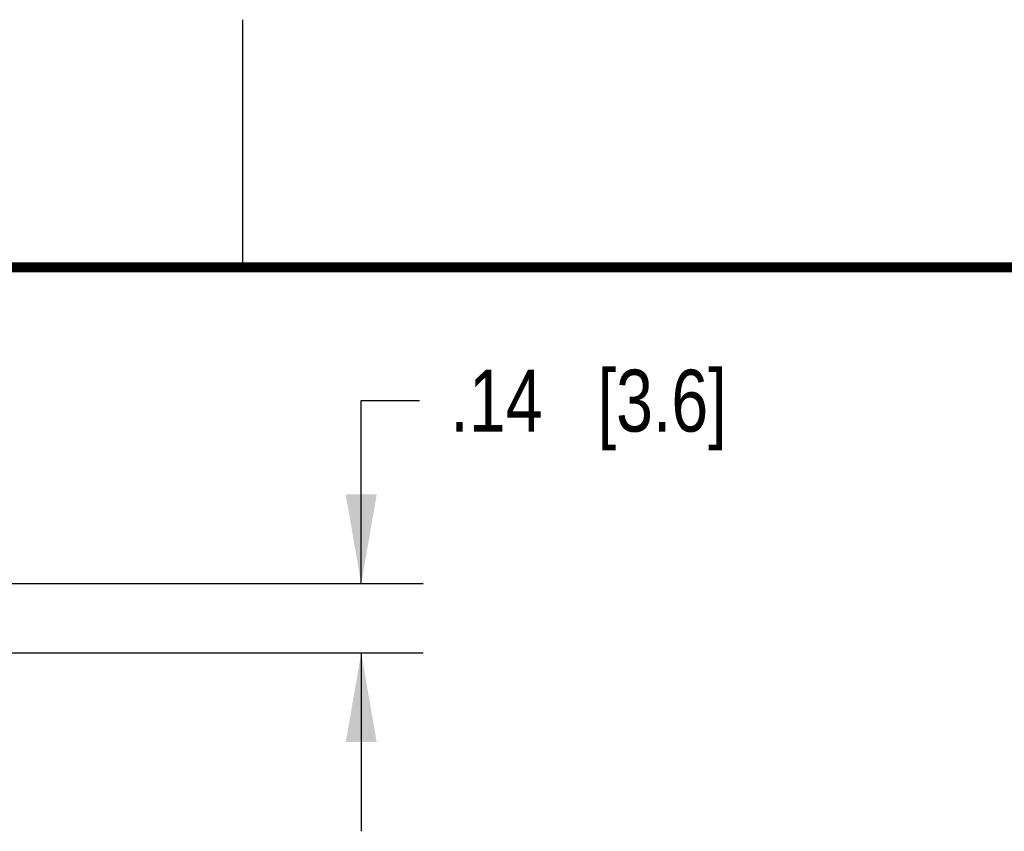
# Model space of a CAD drawing. Header units: inches. Extents: x 0 to 22, y 0 to 17.
# Tile 27 of 28: x 16 to 18, y 15.4 to 17. Entities that reach past the tile are written whole.
import ezdxf

# ---------------------------------------------------------------- set-up
doc = ezdxf.new("R2010")
doc.units = ezdxf.units.IN
doc.header["$LTSCALE"] = 1.21
doc.header["$MEASUREMENT"] = 0
doc.layers.get('0').update_dxf_attribs({"linetype": 'CONTINUOUS'})
doc.layers.add('DIMENSIONS', color=7, linetype='CONTINUOUS')
doc.styles.get("Standard").update_dxf_attribs({"font": 'txt', "width": 0.8})
doc.dimstyles.new('DIMSTYLE_1', dxfattribs={"dimtxt": 0.125, "dimasz": 0.18, "dimexe": 0.125, "dimexo": 0.0625, "dimgap": 0.0625, "dimtad": 0, "dimtih": 1, "dimtoh": 1, "dimzin": 4, "dimdsep": 46, "dimtxsty": 'STANDARD', "dimblk": '_FILLED', "dimblk1": '_FILLED', "dimblk2": '_FILLED', "dimcen": 0.09, "dimadec": 0, "dimazin": 0, "dimtp": 0.001, "dimtm": 0.001, "dimtfac": 1, "dimtofl": 0, "dimtmove": 0, "dimatfit": 3, "dimldrblk": '_FILLED', "dimfxl": 1, "dimtolj": 1, "dimtzin": 4, "dimarcsym": 0})

# ---------------------------------------------------------------- blocks, each defined once
blk = doc.blocks.new('_FILLED')
at = {"color": 0, "linetype": 'BYBLOCK'}
blk.add_solid([(0, 0), (-1, 0.174), (-1, -0.174)], dxfattribs=at)
blk = doc.blocks.new('*D19')
at = {"layer": 'DIMENSIONS', "color": 2, "linetype": 'CONTINUOUS'}
for p, q in [((16.7391, 15.8617), (16.7391, 16.231)), ((16.7391, 16.231), (16.8566, 16.231)), ((15.712, 15.8617), (16.8641, 15.8617)), ((15.9085, 15.7217), (16.8641, 15.7217)), ((16.7391, 15.7217), (16.7391, 15.3617))]:
    blk.add_line(p, q, dxfattribs=at)
at = {"layer": 'DIMENSIONS', "color": 2, "linetype": 'CONTINUOUS', "xscale": 0.18, "yscale": 0.18, "zscale": 0.18}
for p, rotation in [((16.7391, 15.8617), 270), ((16.7391, 15.7217), 90)]:
    blk.add_blockref('_FILLED', p, dxfattribs=dict(at, rotation=rotation))
at = {"layer": 'DIMENSIONS', "color": 2, "linetype": 'CONTINUOUS', "insert": (16.9191, 16.2935), "char_height": 0.125, "width": 0.925, "attachment_point": 1, "line_spacing_factor": 0.9}
blk.add_mtext('.14{\\Ftxt.shx;\\W1.000000;\\H0.125000; }[3.6]', dxfattribs=at)

msp = doc.modelspace()

# ---------------------------------------------------------------- linework, layer by layer
at = {"color": 2, "linetype": 'CONTINUOUS'}
msp.add_line((16.5, 16.5), (16.5, 17), dxfattribs=at)
at = {"color": 7, "linetype": 'CONTINUOUS', "const_width": 0.02}
msp.add_lwpolyline([(21.5, 16.5), (0.5, 16.5)], dxfattribs=at)

# ---------------------------------------------------------------- dimensions: what is measured, and where the dimension line sits
at = {"layer": 'DIMENSIONS', "color": 2, "linetype": 'CONTINUOUS'}
dim = msp.add_linear_dim(base=(16.7391, 15.7217), p1=(15.6495, 15.8617), p2=(15.846, 15.7217), angle=270, dimstyle='DIMSTYLE_1', dxfattribs=at)
dim.commit()
dim.dimension.update_dxf_attribs({"geometry": '*D19', "text_midpoint": (17.3816, 16.231), "dimtype": 160})

doc.saveas('drawing.dxf')
